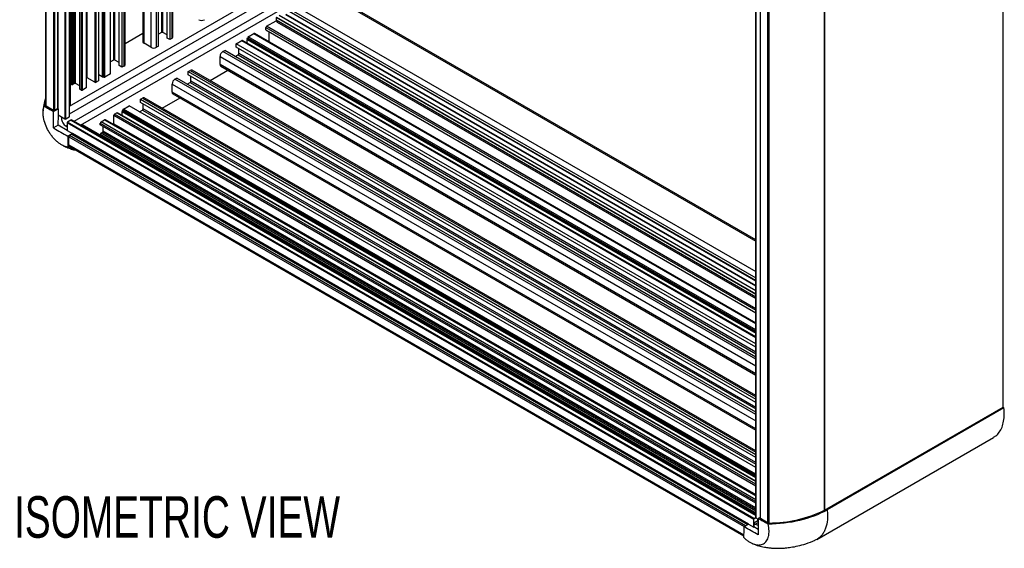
# Model space of a CAD drawing. Header units: millimetres. Extents: x 32 to 2713, y 32 to 2054.
# Tile 9 of 10: x 2183 to 2685, y 1263 to 1532. Entities that reach past the tile are written whole.
import ezdxf

# ---------------------------------------------------------------- set-up
doc = ezdxf.new("R2010")
doc.units = ezdxf.units.MM
doc.header["$LTSCALE"] = 10
doc.layers.add('DIMENSIONS', color=140, linetype='Continuous', lineweight=25)
doc.styles.add('SLDTEXTSTYLE0', font='TXT', dxfattribs={"width": 0.7})

msp = doc.modelspace()

# ---------------------------------------------------------------- linework, layer by layer
for p, q in [((2196.699, 1967.691), (2196.699, 1488.689)), ((2197.005, 1488.274), (2197.005, 1967.509)), ((2206.559, 1967.65), (2206.559, 1481.808)), ((2206.913, 1481.808), (2206.913, 1967.65)), ((2208.703, 1967.576), (2208.703, 1482.842)), ((2208.776, 1482.944), (2208.776, 1967.533)), ((2200.743, 1965.298), (2200.743, 1486.19)), ((2201.444, 1486.193), (2201.444, 1965.703)), ((2202.67, 1966.411), (2202.67, 1486.901)), ((2203.024, 1486.901), (2203.024, 1966.615)), ((2209.41, 1488.956), (2209.41, 1967.168)), ((2209.87, 1966.902), (2209.87, 1499.426)), ((2210.577, 1499.426), (2210.577, 1966.494)), ((2211.284, 1499.834), (2211.284, 1966.086)), ((2211.991, 1499.834), (2211.991, 1965.678)), ((2214.113, 1496.977), (2214.113, 1964.453)), ((2214.82, 1964.045), (2214.82, 1496.568)), ((2215.527, 1496.568), (2215.527, 1963.637)), ((2217.307, 1962.609), (2217.307, 1497.596)), ((2217.6, 1498.004), (2217.6, 1962.44)), ((2217.843, 1502.809), (2217.843, 1962.299)), ((2221.737, 1960.052), (2221.737, 1500.562)), ((2222.444, 1500.562), (2222.444, 1959.643)), ((2223.64, 1958.953), (2223.64, 1501.252)), ((2223.786, 1501.456), (2223.786, 1958.869)), ((2223.807, 1504.265), (2223.807, 1958.857)), ((2225.459, 1957.903), (2225.459, 1503.311)), ((2225.85, 1503.172), (2225.85, 1957.677)), ((2226.393, 1957.363), (2226.393, 1503.067)), ((2226.905, 1503.137), (2226.905, 1957.068)), ((2229.798, 1504.807), (2229.798, 1955.398)), ((2231.283, 1954.541), (2231.283, 1511.787)), ((2231.99, 1511.787), (2231.99, 1954.133)), ((2234.182, 1508.971), (2234.182, 1952.867)), ((2235.596, 1952.051), (2235.596, 1508.154)), ((2236.586, 1951.479), (2236.586, 1508.726)), ((2237.172, 1509.542), (2237.172, 1951.141)), ((2246.253, 1945.899), (2246.253, 1521.176)), ((2246.839, 1520.359), (2246.839, 1945.56)), ((2250.375, 1943.519), (2250.375, 1518.318)), ((2253.203, 1518.318), (2253.203, 1941.887)), ((2254.193, 1518.89), (2254.193, 1941.315)), ((2255.678, 1940.458), (2255.678, 1525.87)), ((2256.385, 1525.87), (2256.385, 1940.05)), ((2258.577, 1523.054), (2258.577, 1938.784)), ((2259.991, 1937.968), (2259.991, 1522.237)), ((2260.981, 1937.396), (2260.981, 1522.809)), ((2261.567, 1523.625), (2261.567, 1937.058)), ((2684.756, 1334.888), (2684.756, 1814.117)), ((2558.666, 1764.443), (2558.666, 1278.601)), ((2558.739, 1278.499), (2558.739, 1764.34)), ((2560.902, 1757.382), (2560.902, 1278.394)), ((2561.042, 1278.193), (2561.042, 1757.304)), ((2593.7, 1282.383), (2593.7, 1761.595)), ((2593.734, 1761.612), (2593.734, 1282.363)), ((2564.652, 1755.287), (2564.652, 1276.035)), ((2565.398, 1755.165), (2565.398, 1275.859)), ((2329.1, 1552.12), (2558.666, 1419.595)), ((2558.666, 1420.271), (2330.1, 1552.219)), ((2208.776, 1488.31), (2311.644, 1547.694)), ((2208.776, 1484.431), (2311.644, 1543.815)), ((2314.25, 1541.915), (2558.666, 1400.817)), ((2315.665, 1544.364), (2558.666, 1404.083)), ((2313.91, 1539.89), (2211.064, 1480.519)), ((2214.423, 1478.58), (2317.269, 1537.951)), ((2558.666, 1399.429), (2314.25, 1540.527)), ((2314.292, 1540.435), (2558.666, 1399.361)), ((2309.345, 1529.04), (2314.266, 1531.88)), ((2314.25, 1533.505), (2314.25, 1532.117)), ((2558.666, 1392.407), (2314.25, 1533.505)), ((2558.666, 1391.018), (2314.25, 1532.117)), ((2314.392, 1533.75), (2558.666, 1392.733)), ((2314.665, 1531.201), (2558.666, 1390.342)), ((2558.666, 1394.203), (2315.665, 1534.484)), ((2558.666, 1396.57), (2319.059, 1534.892)), ((2319.2, 1535.137), (2558.666, 1396.897)), ((2255.678, 1525.87), (2254.193, 1525.013)), ((2258.577, 1524.605), (2256.385, 1525.87)), ((2308.992, 1527.202), (2308.992, 1528.427)), ((2308.992, 1528.427), (2558.666, 1384.293)), ((2308.992, 1527.202), (2558.666, 1383.069)), ((2558.666, 1385.11), (2309.345, 1529.04)), ((2310.689, 1520.922), (2310.689, 1526.223)), ((2246.253, 1525.328), (2237.172, 1520.085)), ((2259.991, 1522.237), (2258.577, 1523.054)), ((2260.981, 1522.809), (2259.991, 1522.237)), ((2293.789, 1520.059), (2296.682, 1521.729)), ((2296.682, 1521.729), (2558.666, 1370.489)), ((2558.666, 1370.658), (2296.932, 1521.754)), ((2299.375, 1520.367), (2299.375, 1522.275)), ((2299.375, 1522.275), (2558.666, 1372.589)), ((2299.45, 1522.683), (2299.631, 1523.206)), ((2558.666, 1373.041), (2299.45, 1522.683)), ((2299.631, 1523.206), (2558.666, 1373.668)), ((2299.947, 1523.614), (2302.84, 1525.284)), ((2558.666, 1374.259), (2299.947, 1523.614)), ((2302.84, 1525.284), (2558.666, 1377.599)), ((2558.666, 1377.768), (2303.09, 1525.309)), ((2250.375, 1518.318), (2246.839, 1520.359)), ((2254.193, 1518.89), (2253.203, 1518.318)), ((2287.001, 1516.14), (2287.991, 1516.712)), ((2558.666, 1359.311), (2287.001, 1516.14)), ((2558.666, 1360.454), (2287.991, 1516.712)), ((2293.789, 1518.426), (2293.789, 1520.059)), ((2558.666, 1367.149), (2293.789, 1520.059)), ((2558.666, 1365.516), (2293.789, 1518.426)), ((2295.133, 1515.114), (2295.133, 1517.65)), ((2299.375, 1520.367), (2299.376, 1520.343)), ((2558.666, 1370.682), (2299.375, 1520.367)), ((2231.283, 1511.787), (2229.798, 1510.93)), ((2234.182, 1510.522), (2231.99, 1511.787)), ((2285.587, 1509.608), (2285.587, 1513.691)), ((2285.587, 1513.691), (2558.666, 1356.046)), ((2293.295, 1513.65), (2294.779, 1514.507)), ((2294.779, 1514.507), (2558.666, 1362.168)), ((2558.666, 1362.98), (2295.133, 1515.114)), ((2235.596, 1508.154), (2234.182, 1508.971)), ((2236.586, 1508.726), (2235.596, 1508.154)), ((2269.394, 1505.976), (2270.384, 1506.548)), ((2269.394, 1504.343), (2269.394, 1505.976)), ((2269.394, 1505.976), (2558.666, 1338.983)), ((2270.384, 1506.548), (2558.666, 1340.126)), ((2558.666, 1340.802), (2271.384, 1506.647)), ((2280.517, 1501.374), (2289.598, 1506.616)), ((2558.666, 1351.963), (2285.587, 1509.608)), ((2286.001, 1508.692), (2558.666, 1351.286)), ((2221.737, 1500.562), (2217.843, 1502.809)), ((2223.64, 1501.252), (2222.444, 1500.562)), ((2223.786, 1504.278), (2223.807, 1504.265)), ((2225.459, 1503.311), (2223.807, 1504.265)), ((2226.393, 1503.067), (2225.85, 1503.172)), ((2229.798, 1504.807), (2226.905, 1503.137)), ((2262.606, 1502.057), (2263.596, 1502.629)), ((2558.666, 1331.145), (2262.606, 1502.057)), ((2558.666, 1332.288), (2263.596, 1502.629)), ((2558.666, 1337.35), (2269.394, 1504.343)), ((2270.737, 1501.036), (2270.737, 1503.567)), ((2558.666, 1334.818), (2270.737, 1501.036)), ((2209.87, 1499.426), (2209.41, 1499.691)), ((2211.284, 1499.834), (2210.577, 1499.426)), ((2214.113, 1498.61), (2211.991, 1499.834)), ((2214.82, 1496.568), (2214.113, 1496.977)), ((2217.307, 1497.596), (2215.527, 1496.568)), ((2261.191, 1495.525), (2261.191, 1499.608)), ((2261.191, 1499.608), (2558.666, 1327.879)), ((2268.9, 1499.567), (2270.384, 1500.424)), ((2270.384, 1500.424), (2558.666, 1334.002)), ((2244.999, 1491.893), (2245.989, 1492.465)), ((2244.999, 1491.893), (2558.666, 1310.817)), ((2244.999, 1490.26), (2244.999, 1491.893)), ((2245.989, 1492.465), (2558.666, 1311.96)), ((2558.666, 1312.636), (2246.989, 1492.564)), ((2256.122, 1487.291), (2265.202, 1492.533)), ((2558.666, 1323.797), (2261.191, 1495.525)), ((2261.606, 1494.609), (2558.666, 1323.12)), ((2195.485, 1486.681), (2195.396, 1486.01)), ((2200.743, 1486.19), (2197.005, 1488.274)), ((2200.727, 1485.552), (2203.044, 1486.89)), ((2202.67, 1486.901), (2201.444, 1486.193)), ((2203.044, 1486.89), (2203.024, 1486.901)), ((2203.044, 1486.89), (2203.044, 1483.837)), ((2209.41, 1488.956), (2208.776, 1488.59)), ((2235.81, 1485.945), (2235.991, 1486.468)), ((2558.666, 1299.564), (2235.81, 1485.945)), ((2235.991, 1486.468), (2558.666, 1300.192)), ((2236.308, 1486.876), (2239.2, 1488.546)), ((2558.666, 1300.782), (2236.308, 1486.876)), ((2558.666, 1304.122), (2239.2, 1488.546)), ((2244.505, 1485.484), (2245.989, 1486.34)), ((2558.666, 1309.184), (2244.999, 1490.26)), ((2245.989, 1486.34), (2558.666, 1305.836)), ((2246.342, 1486.953), (2246.342, 1489.484)), ((2558.666, 1306.652), (2246.342, 1486.953)), ((2203.044, 1483.837), (2206.559, 1481.808)), ((2203.105, 1478.565), (2203.183, 1483.757)), ((2204.819, 1482.812), (2204.809, 1482.141)), ((2204.809, 1482.141), (2205.396, 1482.48)), ((2206.913, 1481.808), (2208.703, 1482.842)), ((2209.608, 1481.275), (2207.817, 1480.242)), ((2209.608, 1481.275), (2558.666, 1279.768)), ((2558.666, 1279.853), (2209.733, 1481.288)), ((2224.93, 1480.307), (2226.71, 1481.335)), ((2226.71, 1481.335), (2558.666, 1289.701)), ((2558.666, 1290.039), (2227.209, 1481.384)), ((2231.493, 1479.192), (2231.493, 1483.688)), ((2231.493, 1483.688), (2558.666, 1294.815)), ((2231.847, 1484.3), (2233.042, 1484.991)), ((2558.666, 1295.632), (2231.847, 1484.3)), ((2233.042, 1484.991), (2558.666, 1297.012)), ((2558.666, 1297.181), (2233.292, 1485.015)), ((2235.736, 1483.629), (2235.736, 1485.536)), ((2235.736, 1485.536), (2558.666, 1299.113)), ((2235.736, 1483.629), (2235.736, 1483.605)), ((2558.666, 1297.205), (2235.736, 1483.629)), ((2203.105, 1478.565), (2200.767, 1477.215)), ((2207.64, 1475.947), (2203.105, 1478.565)), ((2207.64, 1478.542), (2207.035, 1478.193)), ((2207.035, 1478.193), (2207.64, 1477.844)), ((2207.64, 1479.935), (2557.658, 1277.874)), ((2207.64, 1479.935), (2207.64, 1475.876)), ((2207.64, 1475.876), (2210.305, 1474.338)), ((2557.835, 1278.181), (2207.817, 1480.242)), ((2214.644, 1478.452), (2215.277, 1478.818)), ((2558.666, 1280.584), (2215.277, 1478.818)), ((2224.576, 1478.878), (2224.576, 1479.695)), ((2224.576, 1479.695), (2558.666, 1286.829)), ((2558.666, 1286.012), (2224.576, 1478.878)), ((2558.666, 1287.645), (2224.93, 1480.307)), ((2225.99, 1475.612), (2225.99, 1478.062)), ((2558.666, 1283.563), (2225.99, 1475.612)), ((2558.666, 1290.319), (2231.493, 1479.192)), ((2210.305, 1474.338), (2207.998, 1473.006)), ((2208.484, 1468.416), (2208.548, 1472.695)), ((2208.548, 1472.695), (2552.692, 1274.025)), ((2208.902, 1473.3), (2210.128, 1474.008)), ((2553.393, 1274.43), (2208.902, 1473.3)), ((2210.128, 1474.008), (2554.619, 1275.138)), ((2210.305, 1474.314), (2210.305, 1474.338)), ((2554.973, 1275.342), (2210.305, 1474.314)), ((2224.576, 1473.45), (2224.576, 1473.979)), ((2224.576, 1473.979), (2558.666, 1281.113)), ((2224.93, 1474.592), (2225.637, 1475)), ((2558.666, 1281.93), (2224.93, 1474.592)), ((2558.666, 1282.746), (2225.637, 1475)), ((2552.678, 1269.717), (2208.484, 1468.416)), ((2208.691, 1467.943), (2552.677, 1269.364)), ((2593.734, 1282.363), (2684.737, 1334.899)), ((2685.195, 1334.634), (2595.098, 1282.577)), ((2685.195, 1334.634), (2684.737, 1334.899)), ((2589.805, 1267.508), (2679.899, 1319.518)), ((2593.734, 1282.363), (2593.7, 1282.383)), ((2552.687, 1274.022), (2554.993, 1275.354)), ((2554.993, 1275.354), (2557.658, 1273.815)), ((2557.658, 1273.815), (2557.658, 1277.874)), ((2557.747, 1275.731), (2557.719, 1273.851)), ((2559.802, 1276.918), (2557.747, 1275.731)), ((2557.747, 1275.731), (2558.441, 1275.331)), ((2557.835, 1278.181), (2558.666, 1278.66)), ((2558.441, 1275.331), (2559.946, 1276.2)), ((2558.739, 1278.499), (2559.939, 1277.806)), ((2559.802, 1276.918), (2559.802, 1277.885)), ((2560.902, 1278.741), (2559.937, 1278.184)), ((2564.652, 1276.035), (2561.042, 1278.193)), ((2557.719, 1273.851), (2557.658, 1273.815)), ((2559.964, 1272.555), (2557.719, 1273.851))]:
    msp.add_line(p, q)
at = {"flags": 128}
for points in [[(2217.843, 1502.809), (2217.606, 1502.958), (2217.6, 1502.962)], [(2231.503, 1478.906), (2231.503, 1478.912), (2231.493, 1479.192)]]:
    msp.add_lwpolyline(points, dxfattribs=at)
for centre, radius, start, end in [((2276.184, 1535.131), 3.074, 242.60967, 297.39033), ((2315.202, 1531.995), 0.959, 172.74417, 235.94365), ((2256.031, 1525.188), 0.769, 62.60967, 117.39033), ((2309.759, 1528.392), 0.768, 122.60548, 177.39452), ((2247.254, 1521.276), 1.006, 185.6948, 245.62534), ((2260.566, 1523.725), 1.006, 294.37466, 354.3052), ((2296.828, 1521.526), 0.25, 65.55365, 125.75681), ((2300.639, 1522.254), 1.264, 160.19147, 179.08432), ((2300.366, 1522.963), 0.774, 122.74796, 161.72853), ((2302.986, 1525.08), 0.251, 65.69288, 125.61758), ((2251.789, 1521.048), 3.074, 242.60967, 297.39033), ((2288.657, 1513.551), 3.074, 122.60548, 177.39452), ((2231.636, 1511.105), 0.769, 62.60967, 117.39033), ((2294.364, 1515.155), 0.77, 302.63656, 356.98543), ((2236.171, 1509.642), 1.006, 294.37466, 354.3052), ((2270.97, 1505.73), 1.006, 65.69288, 125.61758), ((2286.567, 1509.5), 0.986, 173.70115, 234.98667), ((2223.537, 1501.48), 0.25, 294.2353, 354.44456), ((2226.073, 1504.416), 1.264, 240.91863, 259.81025), ((2226.551, 1503.825), 0.774, 258.27358, 297.24725), ((2264.262, 1499.468), 3.074, 122.60548, 177.39452), ((2269.97, 1501.071), 0.768, 302.60548, 357.39452), ((2210.224, 1500.108), 0.769, 242.60967, 297.39033), ((2211.638, 1499.152), 0.769, 62.60967, 117.39033), ((2215.173, 1497.251), 0.769, 242.60967, 297.39033), ((2217.121, 1498.039), 0.48, 292.8092, 355.87066), ((2222.09, 1501.244), 0.769, 242.60967, 297.39033), ((2246.575, 1491.647), 1.006, 65.69288, 125.61758), ((2262.171, 1495.417), 0.986, 173.70115, 234.98667), ((2197.204, 1488.74), 0.507, 185.78112, 246.87235), ((2201.09, 1486.878), 0.77, 243.23378, 297.34352), ((2202.847, 1486.56), 0.384, 62.60967, 117.39033), ((2237, 1485.516), 1.264, 160.19147, 179.08432), ((2236.726, 1486.225), 0.774, 122.74796, 161.72853), ((2245.575, 1486.988), 0.768, 302.60548, 357.39452), ((2206.736, 1482.149), 0.384, 242.60967, 297.39033), ((2208.651, 1482.956), 0.126, 294.37466, 354.3052), ((2209.681, 1481.173), 0.126, 65.69288, 125.61758), ((2227.001, 1480.937), 0.494, 65.07715, 126.23331), ((2232.261, 1483.653), 0.768, 122.60548, 177.39452), ((2233.189, 1484.787), 0.25, 65.55365, 125.75681), ((2208.024, 1479.918), 0.384, 122.60548, 177.39452), ((2225.344, 1479.66), 0.768, 122.60548, 177.39452), ((2225.223, 1475.647), 0.768, 302.60548, 357.39452), ((2209.317, 1472.652), 0.77, 122.65226, 176.77035), ((2209.921, 1474.332), 0.384, 302.60548, 357.39452), ((2225.344, 1473.944), 0.768, 122.60548, 177.39452), ((2208.988, 1468.355), 0.507, 173.13213, 234.22249), ((2565.426, 1340.398), 64.538, 269.97532, 295.98281), ((2558.042, 1277.857), 0.384, 122.60548, 177.39452), ((2558.791, 1278.613), 0.126, 185.6948, 245.62534), ((2561.148, 1278.417), 0.248, 185.36197, 244.61206), ((2565.345, 1277.302), 1.443, 241.32136, 272.11959)]:
    msp.add_arc(centre, radius, start, end)
for centre, start_param, end_param in [((2206.999, 1480.789), 0.7606866, 2.3991448), ((2558.554, 1277.841), 2.3314829, 3.1506307)]:
    msp.add_ellipse(centre, major_axis=(-1.509, 2.71), ratio=0.587367, start_param=start_param, end_param=end_param)
for points, knots in [([(2196.218, 1490.994), (2196.042, 1490.188), (2195.741, 1488.813), (2195.582, 1487.468), (2195.516, 1486.912)], [0, 0, 0, 0, 0.5861453, 1, 1, 1, 1]), ([(2196.699, 1492.267), (2196.447, 1491.566), (2195.991, 1490.299), (2195.93, 1489.007), (2195.903, 1488.429)], [0, 0, 0, 0, 0.5534756, 1, 1, 1, 1]), ([(2207.987, 1467.402), (2207.562, 1467.493), (2207.137, 1467.586), (2206.272, 1467.876), (2205.834, 1468.068), (2204.949, 1468.519), (2204.499, 1468.784), (2203.613, 1469.38), (2203.177, 1469.711), (2202.317, 1470.433), (2201.894, 1470.825), (2201.268, 1471.462), (2201.061, 1471.683), (2200.657, 1472.134), (2200.459, 1472.365), (2199.878, 1473.073), (2199.507, 1473.567), (2198.797, 1474.595), (2198.457, 1475.134), (2197.513, 1476.774), (2196.981, 1477.902), (2196.113, 1480.225), (2195.799, 1481.367), (2195.551, 1482.769), (2195.509, 1483.05), (2195.441, 1483.602), (2195.415, 1483.874), (2195.36, 1484.676), (2195.354, 1485.193), (2195.392, 1485.942), (2195.412, 1486.187), (2195.469, 1486.668), (2195.504, 1486.905), (2195.592, 1487.364), (2195.643, 1487.587), (2195.765, 1488.016), (2195.834, 1488.222), (2195.903, 1488.429)], [0, 0, 0, 0, 0.0625, 0.0625, 0.125, 0.125, 0.1875, 0.1875, 0.25, 0.25, 0.3125, 0.3125, 0.34375, 0.34375, 0.375, 0.375, 0.4375, 0.4375, 0.5, 0.5, 0.625, 0.625, 0.75, 0.75, 0.78125, 0.78125, 0.8125, 0.8125, 0.875, 0.875, 0.90625, 0.90625, 0.9375, 0.9375, 0.96875, 0.96875, 1, 1, 1, 1]), ([(2200.767, 1477.215), (2200.763, 1478.606), (2200.754, 1479.994), (2200.739, 1482.772), (2200.733, 1484.162), (2200.727, 1485.552)], [0, 0, 0, 0, 0.5, 0.5, 1, 1, 1, 1]), ([(2200.767, 1477.215), (2201.973, 1476.514), (2203.178, 1475.812), (2204.383, 1475.111), (2205.588, 1474.409), (2206.793, 1473.708), (2207.998, 1473.006)], [0, 0, 0, 0, 0.005134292, 0.005134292, 0.005134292, 0.010268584, 0.010268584, 0.010268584, 0.010268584]), ([(2205.66, 1468.157), (2206.445, 1467.816), (2207.961, 1467.158), (2209.59, 1466.627), (2210.377, 1466.371)], [0, 0, 0, 0, 0.51746423, 1, 1, 1, 1]), ([(2207.987, 1467.402), (2209.271, 1466.718), (2210.604, 1466.007), (2212.199, 1465.889), (2212.258, 1465.884)], [0, 0, 0, 0, 0.9632206, 1, 1, 1, 1]), ([(2679.851, 1319.601), (2680.262, 1319.82), (2681.42, 1320.438), (2682.91, 1322.165), (2684.273, 1324.645), (2685.114, 1327.693), (2685.466, 1331.027), (2685.282, 1333.47), (2685.195, 1334.634)], [0, 0, 0, 0, 0.0995296, 0.2799347, 0.4655726, 0.6458668, 0.8313597, 1, 1, 1, 1]), ([(2564.922, 1275.4), (2576.179, 1275.531), (2586.945, 1278.091), (2595.096, 1282.576), (2595.097, 1282.577), (2595.097, 1282.577), (2595.098, 1282.577)], [-0.00005444, -0.00005444, -0.00005444, -0.00005444, 0.99869945, 0.99869945, 0.99869945, 0.99875389, 0.99875389, 0.99875389, 0.99875389]), ([(2595.098, 1282.577), (2595.172, 1281.704), (2595.319, 1279.966), (2595.193, 1276.737), (2594.6, 1273.838), (2593.537, 1271.407), (2592.518, 1269.817), (2591.273, 1268.505), (2590.032, 1267.563), (2589.14, 1267.196), (2588.798, 1267.055)], [0, 0, 0, 0, 0.117244, 0.2333393, 0.4633796, 0.578442, 0.6937441, 0.810108, 0.9271595, 1, 1, 1, 1]), ([(2552.676, 1268.418), (2553.103, 1268.017), (2553.531, 1267.617), (2554.4, 1266.906), (2554.84, 1266.591), (2555.731, 1266.017), (2556.185, 1265.76), (2557.076, 1265.33), (2557.516, 1265.156), (2558.383, 1264.881), (2558.81, 1264.782), (2559.442, 1264.693), (2559.651, 1264.674), (2560.059, 1264.656), (2560.259, 1264.657), (2560.846, 1264.691), (2561.221, 1264.754), (2561.939, 1264.958), (2562.284, 1265.101), (2563.24, 1265.644), (2563.781, 1266.153), (2564.664, 1267.466), (2564.986, 1268.24), (2565.242, 1269.352), (2565.286, 1269.582), (2565.358, 1270.054), (2565.386, 1270.295), (2565.446, 1271.03), (2565.455, 1271.538), (2565.421, 1272.328), (2565.402, 1272.596), (2565.348, 1273.141), (2565.314, 1273.418), (2565.229, 1273.977), (2565.178, 1274.259), (2565.059, 1274.827), (2564.99, 1275.113), (2564.921, 1275.4)], [0, 0, 0, 0, 0.0625, 0.0625, 0.125, 0.125, 0.1875, 0.1875, 0.25, 0.25, 0.3125, 0.3125, 0.34375, 0.34375, 0.375, 0.375, 0.4375, 0.4375, 0.5, 0.5, 0.625, 0.625, 0.75, 0.75, 0.78125, 0.78125, 0.8125, 0.8125, 0.875, 0.875, 0.90625, 0.90625, 0.9375, 0.9375, 0.96875, 0.96875, 1, 1, 1, 1]), ([(2559.937, 1278.184), (2559.943, 1276.794), (2559.95, 1275.405), (2559.964, 1272.627), (2559.973, 1271.238), (2559.977, 1269.847)], [0, 0, 0, 0, 0.5, 0.5, 1, 1, 1, 1]), ([(2559.977, 1269.847), (2558.763, 1270.544), (2557.548, 1271.239), (2556.332, 1271.935), (2555.117, 1272.631), (2553.902, 1273.326), (2552.687, 1274.022)], [0, 0, 0, 0, 0.005134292, 0.005134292, 0.005134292, 0.010268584, 0.010268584, 0.010268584, 0.010268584]), ([(2557.094, 1265.334), (2558.138, 1264.944), (2560.055, 1264.228), (2562.872, 1263.592), (2565.2, 1263.239), (2566.995, 1263.075), (2568.315, 1263.007), (2569.391, 1262.981), (2570.451, 1262.982), (2571.952, 1263.023), (2574.025, 1263.163), (2576.858, 1263.513), (2580.338, 1264.186), (2584.512, 1265.309), (2587.43, 1266.471), (2589.008, 1267.1)], [0, 0, 0, 0, 0.1090708, 0.2002419, 0.2736523, 0.3291387, 0.3664713, 0.3941745, 0.4260791, 0.4624107, 0.5298776, 0.6135474, 0.7195253, 0.8482721, 1, 1, 1, 1])]:
    msp.add_open_spline(points, degree=3, knots=knots)
for points in [[(2195.903, 1488.429), (2197.512, 1487.47), (2199.117, 1486.51), (2200.727, 1485.552)], [(2207.998, 1473.006), (2207.997, 1471.14), (2207.992, 1469.271), (2207.987, 1467.402)], [(2559.937, 1278.184), (2561.597, 1277.255), (2563.261, 1276.328), (2564.921, 1275.4)], [(2552.675, 1268.418), (2552.68, 1270.286), (2552.685, 1272.155), (2552.687, 1274.022)]]:
    msp.add_open_spline(points, degree=3)

# ---------------------------------------------------------------- texts
at = {"layer": 'DIMENSIONS', "insert": (2180.554, 1289.532), "char_height": 21.16667, "attachment_point": 1, "style": 'SLDTEXTSTYLE0'}
msp.add_mtext('ISOMETRIC VIEW', dxfattribs=at)

doc.saveas('drawing.dxf')
